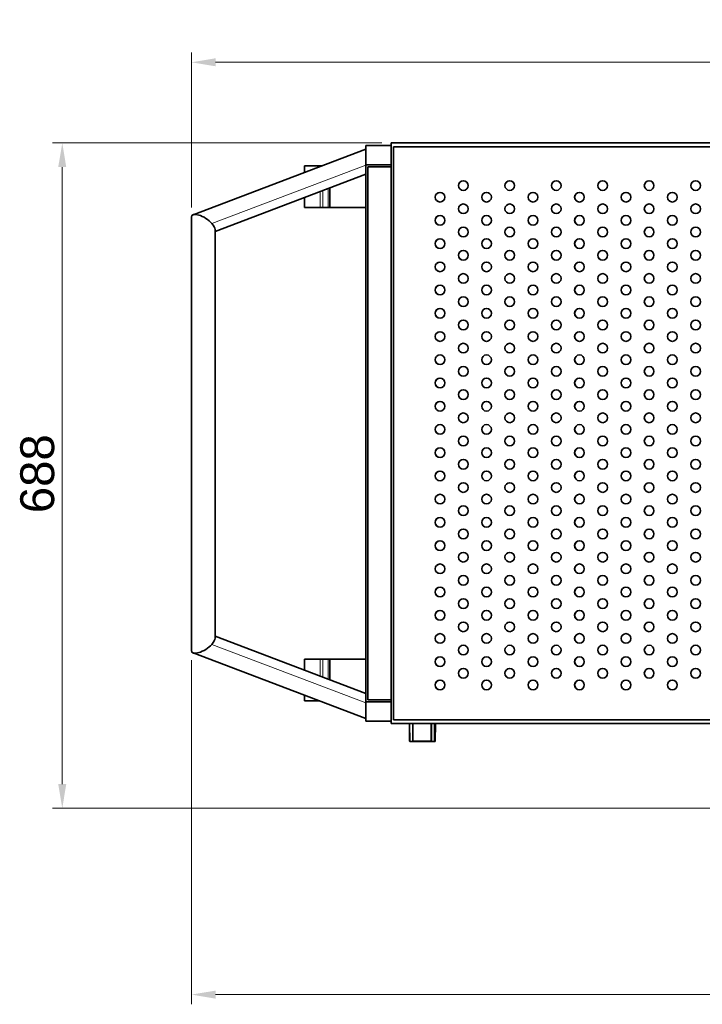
# Model space of a CAD drawing. Header units: millimetres. Extents: x 0 to 5940, y 0 to 4200.
# Tile 12 of 19: x 2963 to 3668, y 896 to 1914. Entities that reach past the tile are written whole.
import ezdxf

# ---------------------------------------------------------------- set-up
doc = ezdxf.new("R2010")
doc.units = ezdxf.units.MM
doc.header["$LTSCALE"] = 10
doc.layers.add('Quote(ISO)', color=7, linetype='Continuous', lineweight=25, true_color=0x80ff00)
doc.layers.add('Spigoli tangenti visibili(ISO)', color=7, linetype='Continuous', lineweight=15, true_color=0x00803f)
doc.layers.add('Spigoli visibili(ISO)', color=7, linetype='Continuous', lineweight=35)
doc.styles.add('Corrente-BSI', font='arial.ttf')
doc.dimstyles.new('DEFAULT-ISO', dxfattribs={"dimscale": 10, "dimtxt": 3.5, "dimasz": 2.5, "dimexe": 1, "dimexo": 1, "dimgap": 0.762, "dimtad": 1, "dimtoh": 1, "dimrnd": 1e-08, "dimtxsty": 'Corrente-BSI', "dimcen": 0.09, "dimdle": 10, "dimclrd": 7, "dimclre": 7, "dimclrt": 7, "dimazin": 2, "dimtfac": 0.571429, "dimtmove": 0, "dimatfit": 3, "dimfxl": 1, "dimtolj": 1, "dimlwd": 5, "dimlwe": 5, "dimarcsym": 0})

# ---------------------------------------------------------------- blocks, each defined once
blk = doc.blocks.new('*D20')
at = {"layer": 'Defpoints', "color": 0, "linetype": 'Continuous', "transparency": 16777216}
for p in [(4328.8, 1486.4), (3140.1, 1261.9), (4328.8, 906.4)]:
    blk.add_point(p, dxfattribs=at)
at = {"layer": 'Quote(ISO)', "color": 7, "linetype": 'Continuous', "lineweight": 5, "transparency": 16777216}
for p, q in [((4328.8, 1476.4), (4328.8, 896.4)), ((3140.1, 1251.9), (3140.1, 896.4)), ((3165.1, 906.4), (4303.8, 906.4))]:
    blk.add_line(p, q, dxfattribs=at)
at = {"layer": 'Quote(ISO)', "color": 7, "linetype": 'Continuous', "transparency": 16777216}
for points in [[(3165.1, 910.5), (3165.1, 902.2), (3140.1, 906.4)], [(4303.8, 910.5), (4303.8, 902.2), (4328.8, 906.4)]]:
    blk.add_solid(points, dxfattribs=at)
at = {"layer": 'Quote(ISO)', "color": 7, "linetype": 'Continuous', "lineweight": 9, "transparency": 16777216, "insert": (3683.8, 949.7), "char_height": 35, "attachment_point": 1, "style": 'Corrente-BSI'}
blk.add_mtext('\\A1;1189', dxfattribs=at)
blk = doc.blocks.new('*D21')
at = {"layer": 'Defpoints', "color": 0, "linetype": 'Continuous', "transparency": 16777216}
for p in [(4675.4, 1869.7), (3140.1, 1709.7), (4675.4, 1241.4)]:
    blk.add_point(p, dxfattribs=at)
at = {"layer": 'Quote(ISO)', "color": 7, "linetype": 'Continuous', "lineweight": 5, "transparency": 16777216}
for p, q in [((3140.1, 1719.7), (3140.1, 1879.7)), ((4675.4, 1251.4), (4675.4, 1879.7)), ((3165.1, 1869.7), (4650.4, 1869.7))]:
    blk.add_line(p, q, dxfattribs=at)
at = {"layer": 'Quote(ISO)', "color": 7, "linetype": 'Continuous', "transparency": 16777216}
for points in [[(3165.1, 1873.9), (3165.1, 1865.6), (3140.1, 1869.7)], [(4650.4, 1873.9), (4650.4, 1865.6), (4675.4, 1869.7)]]:
    blk.add_solid(points, dxfattribs=at)
at = {"layer": 'Quote(ISO)', "color": 7, "linetype": 'Continuous', "lineweight": 9, "transparency": 16777216, "insert": (3857, 1913.1), "char_height": 35, "attachment_point": 1, "style": 'Corrente-BSI'}
blk.add_mtext('\\A1;1535', dxfattribs=at)
blk = doc.blocks.new('*D23')
at = {"layer": 'Defpoints', "color": 0, "linetype": 'Continuous', "transparency": 16777216}
for p in [(3346.7, 1786.4), (3006.7, 1098.9), (4017.6, 1098.9)]:
    blk.add_point(p, dxfattribs=at)
at = {"layer": 'Quote(ISO)', "color": 7, "linetype": 'Continuous', "lineweight": 5, "transparency": 16777216}
for p, q in [((3336.7, 1786.4), (2996.7, 1786.4)), ((3006.7, 1761.4), (3006.7, 1123.9)), ((4007.6, 1098.9), (2996.7, 1098.9))]:
    blk.add_line(p, q, dxfattribs=at)
at = {"layer": 'Quote(ISO)', "color": 7, "linetype": 'Continuous', "transparency": 16777216}
for points in [[(3002.5, 1761.4), (3010.8, 1761.4), (3006.7, 1786.4)], [(3002.5, 1123.9), (3010.8, 1123.9), (3006.7, 1098.9)]]:
    blk.add_solid(points, dxfattribs=at)
at = {"layer": 'Quote(ISO)', "color": 7, "linetype": 'Continuous', "lineweight": 9, "transparency": 16777216, "insert": (2963.3, 1403.8), "char_height": 35, "attachment_point": 1, "rotation": 90, "style": 'Corrente-BSI'}
blk.add_mtext('\\A1;688', dxfattribs=at)

msp = doc.modelspace()

# ---------------------------------------------------------------- linework, layer by layer
at = {"layer": 'Spigoli tangenti visibili(ISO)'}
for p, q in [((3320.327, 1763.597), (3161.228, 1703.308)), ((3273.25, 1762.854), (3273.25, 1762.048)), ((3273.25, 1736.166), (3273.25, 1719.854)), ((3275.804, 1719.854), (3275.804, 1737.134)), ((3281.548, 1739.31), (3281.548, 1719.854)), ((3161.228, 1268.308), (3320.327, 1208.02)), ((3273.25, 1252.854), (3273.25, 1235.451)), ((3275.804, 1234.483), (3275.804, 1252.854)), ((3281.548, 1252.854), (3281.548, 1232.306)), ((3365.991, 1168.064), (3365.916, 1186.354)), ((3368.416, 1186.354), (3368.49, 1168.427)), ((3368.989, 1169.419), (3368.92, 1186.354)), ((3388.489, 1168.427), (3388.416, 1186.354)), ((3390.916, 1186.354), (3390.991, 1168.064)), ((3391.493, 1168.354), (3391.419, 1186.354)), ((3391.509, 1186.354), (3391.509, 1176.854)), ((3391.55, 1186.354), (3391.55, 1176.854)), ((3392.052, 1176.854), (3392.052, 1186.354)), ((3392.142, 1186.354), (3392.068, 1168.354)), ((3391.55, 1176.854), (3391.509, 1176.854)), ((3391.529, 1173.354), (3392.032, 1173.354)), ((3392.052, 1176.854), (3391.55, 1176.854)), ((3390.991, 1168.064), (3365.991, 1168.064)), ((3368.49, 1168.427), (3388.489, 1168.427)), ((3388.199, 1168.717), (3368.779, 1168.717)), ((3392.068, 1168.354), (3391.493, 1168.354))]:
    msp.add_line(p, q, dxfattribs=at)
for centre, major_axis, ratio, start_param, end_param in [((3391.529, 1176.854), (0, -3.5), 0.00578025, 4.71238898, 6.28318532), ((3391.029, 1173.354), (0.058, -0.497), 0.99998374, 1.45481526, 1.57079633), ((3391.532, 1176.854), (0, -3), 0.00578025, 0, 1.57079633), ((3391.532, 1173.354), (0, 0.5), 0.99998329, 4.71238898, 6.28318531), ((3392.032, 1176.854), (0, -3.5), 0.00578025, 0.00000002, 1.57079634), ((3365.994, 1168.354), (-0.5, -0.002), 0.57974534, 0, 1.56370218), ((3365.994, 1168.354), (0, -0.5), 0.00578025, 5.33081697, 6.28318531), ((3390.993, 1168.354), (0.5, 0.002), 0.57974534, 4.70529483, 6.27609116), ((3390.993, 1168.354), (0, -0.5), 0.00578025, 5.33081698, 6.28318531), ((3390.993, 1168.354), (0, -0.5), 0.99998329, 0, 1.57079633), ((3391.568, 1168.354), (0, -0.5), 0.99998329, 0, 1.57079633), ((3391.568, 1168.354), (0.5, -0.002), 0.57974534, 0, 0.00709414)]:
    msp.add_ellipse(centre, major_axis=major_axis, ratio=ratio, start_param=start_param, end_param=end_param, dxfattribs=at)
at = {"layer": 'Spigoli visibili(ISO)'}
for p, q in [((3320.327, 1783.854), (3320.327, 1763.854)), ((3320.327, 1783.854), (3346.672, 1783.854)), ((3320.327, 1763.854), (3320.327, 1783.854)), ((3946.662, 1786.354), (3346.672, 1786.354)), ((3346.672, 1786.354), (3346.672, 1186.354)), ((3349.053, 1782.354), (3941.043, 1782.354)), ((3349.053, 1190.354), (3349.053, 1782.354)), ((3141.855, 1712.257), (3320.327, 1779.887)), ((3256.895, 1762.854), (3273.25, 1762.854)), ((3256.895, 1755.85), (3256.895, 1762.854)), ((3273.25, 1762.854), (3275.378, 1762.854)), ((3346.672, 1763.854), (3320.327, 1763.854)), ((3320.327, 1763.854), (3320.327, 1208.854)), ((3322.327, 1210.854), (3322.327, 1761.854)), ((3322.327, 1761.854), (3346.672, 1761.854)), ((3164.678, 1695.024), (3320.327, 1754.005)), ((3282.999, 1719.854), (3282.999, 1739.86)), ((3256.895, 1719.854), (3256.895, 1729.968)), ((3273.25, 1719.854), (3256.895, 1719.854)), ((3275.804, 1719.854), (3273.25, 1719.854)), ((3281.548, 1719.854), (3275.804, 1719.854)), ((3281.548, 1719.854), (3282.999, 1719.854)), ((3320.327, 1719.854), (3282.999, 1719.854)), ((3140.101, 1261.872), (3140.101, 1709.745)), ((3164.678, 1274.745), (3164.678, 1696.872)), ((3320.327, 1217.611), (3164.678, 1276.593)), ((3320.327, 1191.729), (3141.855, 1259.359)), ((3256.895, 1252.854), (3273.25, 1252.854)), ((3256.895, 1241.648), (3256.895, 1252.854)), ((3273.25, 1252.854), (3275.804, 1252.854)), ((3275.804, 1252.854), (3281.548, 1252.854)), ((3282.999, 1252.854), (3281.548, 1252.854)), ((3282.999, 1231.757), (3282.999, 1252.854)), ((3282.999, 1252.854), (3320.327, 1252.854)), ((3256.895, 1209.854), (3256.895, 1215.766)), ((3346.672, 1210.854), (3322.327, 1210.854)), ((3272.496, 1209.854), (3256.895, 1209.854)), ((3320.327, 1208.854), (3320.327, 1188.854)), ((3320.327, 1188.854), (3320.327, 1208.854)), ((3320.327, 1208.854), (3346.672, 1208.854)), ((3941.043, 1190.354), (3349.053, 1190.354)), ((3320.327, 1188.854), (3346.672, 1188.854)), ((3346.672, 1186.354), (3946.662, 1186.354)), ((3365.42, 1186.354), (3365.494, 1168.352)), ((3368.989, 1169.419), (3368.989, 1186.354)), ((3387.919, 1186.354), (3387.989, 1169.413)), ((3391.509, 1176.854), (3391.509, 1186.354)), ((3392.068, 1168.352), (3392.142, 1186.354)), ((3391.532, 1173.854), (3391.519, 1173.854)), ((3365.994, 1167.854), (3390.993, 1167.854)), ((3390.993, 1167.854), (3391.568, 1167.854))]:
    msp.add_line(p, q, dxfattribs=at)
for centre, start, end in [((3365.994, 1168.354), 180.235649, 270), ((3391.568, 1168.354), 270, 359.764351)]:
    msp.add_arc(centre, 0.5, start, end, dxfattribs=at)
for centre in [(3421.052, 1742.354), (3469.051, 1742.354), (3517.05, 1742.354), (3565.05, 1742.354), (3613.049, 1742.354), (3661.048, 1742.354), (3397.052, 1730.354), (3445.052, 1730.354), (3493.051, 1730.354), (3541.05, 1730.354), (3589.049, 1730.354), (3637.048, 1730.354), (3421.052, 1718.354), (3469.051, 1718.354), (3517.05, 1718.354), (3565.05, 1718.354), (3613.049, 1718.354), (3661.048, 1718.354), (3397.052, 1706.354), (3445.052, 1706.354), (3493.051, 1706.354), (3541.05, 1706.354), (3589.049, 1706.354), (3637.048, 1706.354), (3421.052, 1694.354), (3469.051, 1694.354), (3517.05, 1694.354), (3565.05, 1694.354), (3613.049, 1694.354), (3661.048, 1694.354), (3397.052, 1682.354), (3445.052, 1682.354), (3493.051, 1682.354), (3541.05, 1682.354), (3589.049, 1682.354), (3637.048, 1682.354), (3421.052, 1670.354), (3469.051, 1670.354), (3517.05, 1670.354), (3565.05, 1670.354), (3613.049, 1670.354), (3661.048, 1670.354), (3397.052, 1658.354), (3445.052, 1658.354), (3493.051, 1658.354), (3541.05, 1658.354), (3589.049, 1658.354), (3637.048, 1658.354), (3421.052, 1646.354), (3469.051, 1646.354), (3517.05, 1646.354), (3565.05, 1646.354), (3613.049, 1646.354), (3661.048, 1646.354), (3397.052, 1634.354), (3445.052, 1634.354), (3493.051, 1634.354), (3541.05, 1634.354), (3589.049, 1634.354), (3637.048, 1634.354), (3421.052, 1622.354), (3469.051, 1622.354), (3517.05, 1622.354), (3565.05, 1622.354), (3613.049, 1622.354), (3661.048, 1622.354), (3397.052, 1610.354), (3445.052, 1610.354), (3493.051, 1610.354), (3541.05, 1610.354), (3589.049, 1610.354), (3637.048, 1610.354), (3421.052, 1598.354), (3469.051, 1598.354), (3517.05, 1598.354), (3565.05, 1598.354), (3613.049, 1598.354), (3661.048, 1598.354), (3397.052, 1586.354), (3445.052, 1586.354), (3493.051, 1586.354), (3541.05, 1586.354), (3589.049, 1586.354), (3637.048, 1586.354), (3421.052, 1574.354), (3469.051, 1574.354), (3517.05, 1574.354), (3565.05, 1574.354), (3613.049, 1574.354), (3661.048, 1574.354), (3397.052, 1562.354), (3445.052, 1562.354), (3493.051, 1562.354), (3541.05, 1562.354), (3589.049, 1562.354), (3637.048, 1562.354), (3421.052, 1550.354), (3469.051, 1550.354), (3517.05, 1550.354), (3565.05, 1550.354), (3613.049, 1550.354), (3661.048, 1550.354), (3397.052, 1538.354), (3445.052, 1538.354), (3493.051, 1538.354), (3541.05, 1538.354), (3589.049, 1538.354), (3637.048, 1538.354), (3421.052, 1526.354), (3469.051, 1526.354), (3517.05, 1526.354), (3565.05, 1526.354), (3613.049, 1526.354), (3661.048, 1526.354), (3397.052, 1514.354), (3445.052, 1514.354), (3493.051, 1514.354), (3541.05, 1514.354), (3589.049, 1514.354), (3637.048, 1514.354), (3421.052, 1502.354), (3469.051, 1502.354), (3517.05, 1502.354), (3565.05, 1502.354), (3613.049, 1502.354), (3661.048, 1502.354), (3397.052, 1490.354), (3445.052, 1490.354), (3493.051, 1490.354), (3541.05, 1490.354), (3589.049, 1490.354), (3637.048, 1490.354), (3421.052, 1478.354), (3469.051, 1478.354), (3517.05, 1478.354), (3565.05, 1478.354), (3613.049, 1478.354), (3661.048, 1478.354), (3397.052, 1466.354), (3445.052, 1466.354), (3493.051, 1466.354), (3541.05, 1466.354), (3589.049, 1466.354), (3637.048, 1466.354), (3421.052, 1454.354), (3469.051, 1454.354), (3517.05, 1454.354), (3565.05, 1454.354), (3613.049, 1454.354), (3661.048, 1454.354), (3397.052, 1442.354), (3445.052, 1442.354), (3493.051, 1442.354), (3541.05, 1442.354), (3589.049, 1442.354), (3637.048, 1442.354), (3421.052, 1430.354), (3469.051, 1430.354), (3517.05, 1430.354), (3565.05, 1430.354), (3613.049, 1430.354), (3661.048, 1430.354), (3397.052, 1418.354), (3445.052, 1418.354), (3493.051, 1418.354), (3541.05, 1418.354), (3589.049, 1418.354), (3637.048, 1418.354), (3421.052, 1406.354), (3469.051, 1406.354), (3517.05, 1406.354), (3565.05, 1406.354), (3613.049, 1406.354), (3661.048, 1406.354), (3397.052, 1394.354), (3445.052, 1394.354), (3493.051, 1394.354), (3541.05, 1394.354), (3589.049, 1394.354), (3637.048, 1394.354), (3421.052, 1382.354), (3469.051, 1382.354), (3517.05, 1382.354), (3565.05, 1382.354), (3613.049, 1382.354), (3661.048, 1382.354), (3397.052, 1370.354), (3445.052, 1370.354), (3493.051, 1370.354), (3541.05, 1370.354), (3589.049, 1370.354), (3637.048, 1370.354), (3421.052, 1358.354), (3469.051, 1358.354), (3517.05, 1358.354), (3565.05, 1358.354), (3613.049, 1358.354), (3661.048, 1358.354), (3397.052, 1346.354), (3445.052, 1346.354), (3493.051, 1346.354), (3541.05, 1346.354), (3589.049, 1346.354), (3637.048, 1346.354), (3421.052, 1334.354), (3469.051, 1334.354), (3517.05, 1334.354), (3565.05, 1334.354), (3613.049, 1334.354), (3661.048, 1334.354), (3397.052, 1322.354), (3445.052, 1322.354), (3493.051, 1322.354), (3541.05, 1322.354), (3589.049, 1322.354), (3637.048, 1322.354), (3421.052, 1310.354), (3469.051, 1310.354), (3517.05, 1310.354), (3565.05, 1310.354), (3613.049, 1310.354), (3661.048, 1310.354), (3397.052, 1298.354), (3445.052, 1298.354), (3493.051, 1298.354), (3541.05, 1298.354), (3589.049, 1298.354), (3637.048, 1298.354), (3421.052, 1286.354), (3469.051, 1286.354), (3517.05, 1286.354), (3565.05, 1286.354), (3613.049, 1286.354), (3661.048, 1286.354), (3397.052, 1274.354), (3445.052, 1274.354), (3493.051, 1274.354), (3541.05, 1274.354), (3589.049, 1274.354), (3637.048, 1274.354), (3421.052, 1262.354), (3469.051, 1262.354), (3517.05, 1262.354), (3565.05, 1262.354), (3613.049, 1262.354), (3661.048, 1262.354), (3397.052, 1250.354), (3445.052, 1250.354), (3493.051, 1250.354), (3541.05, 1250.354), (3589.049, 1250.354), (3637.048, 1250.354), (3421.052, 1238.354), (3469.051, 1238.354), (3517.05, 1238.354), (3565.05, 1238.354), (3613.049, 1238.354), (3661.048, 1238.354), (3397.052, 1226.354), (3445.052, 1226.354), (3493.051, 1226.354), (3541.05, 1226.354), (3589.049, 1226.354), (3637.048, 1226.354)]:
    msp.add_ellipse(centre, major_axis=(0, -5), ratio=0.99998329, dxfattribs=at)
for centre, major_axis, ratio, start_param, end_param in [((3421.061, 1742.354), (0, 5), 0.99998329, 0.00086705, 3.1407256), ((3469.06, 1742.354), (0, 5), 0.99998329, 0.00086705, 3.1407256), ((3517.059, 1742.354), (0, 5), 0.99998329, 0.00086705, 3.1407256), ((3565.058, 1742.354), (0, 5), 0.99998329, 0.00086705, 3.1407256), ((3613.057, 1742.354), (0, 5), 0.99998329, 0.00086705, 3.1407256), ((3661.057, 1742.354), (0, 5), 0.99998329, 0.00086705, 3.1407256), ((3397.061, 1730.354), (0, 5), 0.99998329, 0.00086705, 3.1407256), ((3445.06, 1730.354), (0, 5), 0.99998329, 0.00086705, 3.1407256), ((3493.059, 1730.354), (0, 5), 0.99998329, 0.00086705, 3.1407256), ((3541.059, 1730.354), (0, 5), 0.99998329, 0.00086705, 3.1407256), ((3589.058, 1730.354), (0, 5), 0.99998329, 0.00086705, 3.1407256), ((3637.057, 1730.354), (0, 5), 0.99998329, 0.00086705, 3.1407256), ((3421.061, 1718.354), (0, 5), 0.99998329, 0.00086705, 3.1407256), ((3469.06, 1718.354), (0, 5), 0.99998329, 0.00086705, 3.1407256), ((3517.059, 1718.354), (0, 5), 0.99998329, 0.00086705, 3.1407256), ((3565.058, 1718.354), (0, 5), 0.99998329, 0.00086705, 3.1407256), ((3613.057, 1718.354), (0, 5), 0.99998329, 0.00086705, 3.1407256), ((3661.057, 1718.354), (0, 5), 0.99998329, 0.00086705, 3.1407256), ((3152.39, 1703.308), (-11.868, 7.946), 0.40146641, 4.17224953, 6.54577467), ((3397.061, 1706.354), (0, 5), 0.99998329, 0.00086705, 3.1407256), ((3445.06, 1706.354), (0, 5), 0.99998329, 0.00086705, 3.1407256), ((3493.059, 1706.354), (0, 5), 0.99998329, 0.00086705, 3.1407256), ((3541.059, 1706.354), (0, 5), 0.99998329, 0.00086705, 3.1407256), ((3589.058, 1706.354), (0, 5), 0.99998329, 0.00086705, 3.1407256), ((3637.057, 1706.354), (0, 5), 0.99998329, 0.00086705, 3.1407256), ((3152.39, 1703.308), (-11.868, 7.946), 0.40146641, 3.40418201, 4.17224953), ((3421.061, 1694.354), (0, 5), 0.99998329, 0.00086705, 3.1407256), ((3469.06, 1694.354), (0, 5), 0.99998329, 0.00086705, 3.1407256), ((3517.059, 1694.354), (0, 5), 0.99998329, 0.00086705, 3.1407256), ((3565.058, 1694.354), (0, 5), 0.99998329, 0.00086705, 3.1407256), ((3613.057, 1694.354), (0, 5), 0.99998329, 0.00086705, 3.1407256), ((3661.057, 1694.354), (0, 5), 0.99998329, 0.00086705, 3.1407256), ((3397.061, 1682.354), (0, 5), 0.99998329, 0.00086705, 3.1407256), ((3445.06, 1682.354), (0, 5), 0.99998329, 0.00086705, 3.1407256), ((3493.059, 1682.354), (0, 5), 0.99998329, 0.00086705, 3.1407256), ((3541.059, 1682.354), (0, 5), 0.99998329, 0.00086705, 3.1407256), ((3589.058, 1682.354), (0, 5), 0.99998329, 0.00086705, 3.1407256), ((3637.057, 1682.354), (0, 5), 0.99998329, 0.00086705, 3.1407256), ((3421.061, 1670.354), (0, 5), 0.99998329, 0.00086705, 3.1407256), ((3469.06, 1670.354), (0, 5), 0.99998329, 0.00086705, 3.1407256), ((3517.059, 1670.354), (0, 5), 0.99998329, 0.00086705, 3.1407256), ((3565.058, 1670.354), (0, 5), 0.99998329, 0.00086705, 3.1407256), ((3613.057, 1670.354), (0, 5), 0.99998329, 0.00086705, 3.1407256), ((3661.057, 1670.354), (0, 5), 0.99998329, 0.00086705, 3.1407256), ((3397.061, 1658.354), (0, 5), 0.99998329, 0.00086705, 3.1407256), ((3445.06, 1658.354), (0, 5), 0.99998329, 0.00086705, 3.1407256), ((3493.059, 1658.354), (0, 5), 0.99998329, 0.00086705, 3.1407256), ((3541.059, 1658.354), (0, 5), 0.99998329, 0.00086705, 3.1407256), ((3589.058, 1658.354), (0, 5), 0.99998329, 0.00086705, 3.1407256), ((3637.057, 1658.354), (0, 5), 0.99998329, 0.00086705, 3.1407256), ((3421.061, 1646.354), (0, 5), 0.99998329, 0.00086705, 3.1407256), ((3469.06, 1646.354), (0, 5), 0.99998329, 0.00086705, 3.1407256), ((3517.059, 1646.354), (0, 5), 0.99998329, 0.00086705, 3.1407256), ((3565.058, 1646.354), (0, 5), 0.99998329, 0.00086705, 3.1407256), ((3613.057, 1646.354), (0, 5), 0.99998329, 0.00086705, 3.1407256), ((3661.057, 1646.354), (0, 5), 0.99998329, 0.00086705, 3.1407256), ((3397.061, 1634.354), (0, 5), 0.99998329, 0.00086705, 3.1407256), ((3445.06, 1634.354), (0, 5), 0.99998329, 0.00086705, 3.1407256), ((3493.059, 1634.354), (0, 5), 0.99998329, 0.00086705, 3.1407256), ((3541.059, 1634.354), (0, 5), 0.99998329, 0.00086705, 3.1407256), ((3589.058, 1634.354), (0, 5), 0.99998329, 0.00086705, 3.1407256), ((3637.057, 1634.354), (0, 5), 0.99998329, 0.00086705, 3.1407256), ((3421.061, 1622.354), (0, 5), 0.99998329, 0.00086705, 3.1407256), ((3469.06, 1622.354), (0, 5), 0.99998329, 0.00086705, 3.1407256), ((3517.059, 1622.354), (0, 5), 0.99998329, 0.00086705, 3.1407256), ((3565.058, 1622.354), (0, 5), 0.99998329, 0.00086705, 3.1407256), ((3613.057, 1622.354), (0, 5), 0.99998329, 0.00086705, 3.1407256), ((3661.057, 1622.354), (0, 5), 0.99998329, 0.00086705, 3.1407256), ((3397.061, 1610.354), (0, 5), 0.99998329, 0.00086705, 3.1407256), ((3445.06, 1610.354), (0, 5), 0.99998329, 0.00086705, 3.1407256), ((3493.059, 1610.354), (0, 5), 0.99998329, 0.00086705, 3.1407256), ((3541.059, 1610.354), (0, 5), 0.99998329, 0.00086705, 3.1407256), ((3589.058, 1610.354), (0, 5), 0.99998329, 0.00086705, 3.1407256), ((3637.057, 1610.354), (0, 5), 0.99998329, 0.00086705, 3.1407256), ((3421.061, 1598.354), (0, 5), 0.99998329, 0.00086705, 3.1407256), ((3469.06, 1598.354), (0, 5), 0.99998329, 0.00086705, 3.1407256), ((3517.059, 1598.354), (0, 5), 0.99998329, 0.00086705, 3.1407256), ((3565.058, 1598.354), (0, 5), 0.99998329, 0.00086705, 3.1407256), ((3613.057, 1598.354), (0, 5), 0.99998329, 0.00086705, 3.1407256), ((3661.057, 1598.354), (0, 5), 0.99998329, 0.00086705, 3.1407256), ((3397.061, 1586.354), (0, 5), 0.99998329, 0.00086705, 3.1407256), ((3445.06, 1586.354), (0, 5), 0.99998329, 0.00086705, 3.1407256), ((3493.059, 1586.354), (0, 5), 0.99998329, 0.00086705, 3.1407256), ((3541.059, 1586.354), (0, 5), 0.99998329, 0.00086705, 3.1407256), ((3589.058, 1586.354), (0, 5), 0.99998329, 0.00086705, 3.1407256), ((3637.057, 1586.354), (0, 5), 0.99998329, 0.00086705, 3.1407256), ((3421.061, 1574.354), (0, 5), 0.99998329, 0.00086705, 3.1407256), ((3469.06, 1574.354), (0, 5), 0.99998329, 0.00086705, 3.1407256), ((3517.059, 1574.354), (0, 5), 0.99998329, 0.00086705, 3.1407256), ((3565.058, 1574.354), (0, 5), 0.99998329, 0.00086705, 3.1407256), ((3613.057, 1574.354), (0, 5), 0.99998329, 0.00086705, 3.1407256), ((3661.057, 1574.354), (0, 5), 0.99998329, 0.00086705, 3.1407256), ((3397.061, 1562.354), (0, 5), 0.99998329, 0.00086705, 3.1407256), ((3445.06, 1562.354), (0, 5), 0.99998329, 0.00086705, 3.1407256), ((3493.059, 1562.354), (0, 5), 0.99998329, 0.00086705, 3.1407256), ((3541.059, 1562.354), (0, 5), 0.99998329, 0.00086705, 3.1407256), ((3589.058, 1562.354), (0, 5), 0.99998329, 0.00086705, 3.1407256), ((3637.057, 1562.354), (0, 5), 0.99998329, 0.00086705, 3.1407256), ((3421.061, 1550.354), (0, 5), 0.99998329, 0.00086705, 3.1407256), ((3469.06, 1550.354), (0, 5), 0.99998329, 0.00086705, 3.1407256), ((3517.059, 1550.354), (0, 5), 0.99998329, 0.00086705, 3.1407256), ((3565.058, 1550.354), (0, 5), 0.99998329, 0.00086705, 3.1407256), ((3613.057, 1550.354), (0, 5), 0.99998329, 0.00086705, 3.1407256), ((3661.057, 1550.354), (0, 5), 0.99998329, 0.00086705, 3.1407256), ((3397.061, 1538.354), (0, 5), 0.99998329, 0.00086705, 3.1407256), ((3445.06, 1538.354), (0, 5), 0.99998329, 0.00086705, 3.1407256), ((3493.059, 1538.354), (0, 5), 0.99998329, 0.00086705, 3.1407256), ((3541.059, 1538.354), (0, 5), 0.99998329, 0.00086705, 3.1407256), ((3589.058, 1538.354), (0, 5), 0.99998329, 0.00086705, 3.1407256), ((3637.057, 1538.354), (0, 5), 0.99998329, 0.00086705, 3.1407256), ((3421.061, 1526.354), (0, 5), 0.99998329, 0.00086705, 3.1407256), ((3469.06, 1526.354), (0, 5), 0.99998329, 0.00086705, 3.1407256), ((3517.059, 1526.354), (0, 5), 0.99998329, 0.00086705, 3.1407256), ((3565.058, 1526.354), (0, 5), 0.99998329, 0.00086705, 3.1407256), ((3613.057, 1526.354), (0, 5), 0.99998329, 0.00086705, 3.1407256), ((3661.057, 1526.354), (0, 5), 0.99998329, 0.00086705, 3.1407256), ((3397.061, 1514.354), (0, 5), 0.99998329, 0.00086705, 3.1407256), ((3445.06, 1514.354), (0, 5), 0.99998329, 0.00086705, 3.1407256), ((3493.059, 1514.354), (0, 5), 0.99998329, 0.00086705, 3.1407256), ((3541.059, 1514.354), (0, 5), 0.99998329, 0.00086705, 3.1407256), ((3589.058, 1514.354), (0, 5), 0.99998329, 0.00086705, 3.1407256), ((3637.057, 1514.354), (0, 5), 0.99998329, 0.00086705, 3.1407256), ((3421.061, 1502.354), (0, 5), 0.99998329, 0.00086705, 3.1407256), ((3469.06, 1502.354), (0, 5), 0.99998329, 0.00086705, 3.1407256), ((3517.059, 1502.354), (0, 5), 0.99998329, 0.00086705, 3.1407256), ((3565.058, 1502.354), (0, 5), 0.99998329, 0.00086705, 3.1407256), ((3613.057, 1502.354), (0, 5), 0.99998329, 0.00086705, 3.1407256), ((3661.057, 1502.354), (0, 5), 0.99998329, 0.00086705, 3.1407256), ((3397.061, 1490.354), (0, 5), 0.99998329, 0.00086705, 3.1407256), ((3445.06, 1490.354), (0, 5), 0.99998329, 0.00086705, 3.1407256), ((3493.059, 1490.354), (0, 5), 0.99998329, 0.00086705, 3.1407256), ((3541.059, 1490.354), (0, 5), 0.99998329, 0.00086705, 3.1407256), ((3589.058, 1490.354), (0, 5), 0.99998329, 0.00086705, 3.1407256), ((3637.057, 1490.354), (0, 5), 0.99998329, 0.00086705, 3.1407256), ((3421.061, 1478.354), (0, 5), 0.99998329, 0.00086705, 3.1407256), ((3469.06, 1478.354), (0, 5), 0.99998329, 0.00086705, 3.1407256), ((3517.059, 1478.354), (0, 5), 0.99998329, 0.00086705, 3.1407256), ((3565.058, 1478.354), (0, 5), 0.99998329, 0.00086705, 3.1407256), ((3613.057, 1478.354), (0, 5), 0.99998329, 0.00086705, 3.1407256), ((3661.057, 1478.354), (0, 5), 0.99998329, 0.00086705, 3.1407256), ((3397.061, 1466.354), (0, 5), 0.99998329, 0.00086705, 3.1407256), ((3445.06, 1466.354), (0, 5), 0.99998329, 0.00086705, 3.1407256), ((3493.059, 1466.354), (0, 5), 0.99998329, 0.00086705, 3.1407256), ((3541.059, 1466.354), (0, 5), 0.99998329, 0.00086705, 3.1407256), ((3589.058, 1466.354), (0, 5), 0.99998329, 0.00086705, 3.1407256), ((3637.057, 1466.354), (0, 5), 0.99998329, 0.00086705, 3.1407256), ((3421.061, 1454.354), (0, 5), 0.99998329, 0.00086705, 3.1407256), ((3469.06, 1454.354), (0, 5), 0.99998329, 0.00086705, 3.1407256), ((3517.059, 1454.354), (0, 5), 0.99998329, 0.00086705, 3.1407256), ((3565.058, 1454.354), (0, 5), 0.99998329, 0.00086705, 3.1407256), ((3613.057, 1454.354), (0, 5), 0.99998329, 0.00086705, 3.1407256), ((3661.057, 1454.354), (0, 5), 0.99998329, 0.00086705, 3.1407256), ((3397.061, 1442.354), (0, 5), 0.99998329, 0.00086705, 3.1407256), ((3445.06, 1442.354), (0, 5), 0.99998329, 0.00086705, 3.1407256), ((3493.059, 1442.354), (0, 5), 0.99998329, 0.00086705, 3.1407256), ((3541.059, 1442.354), (0, 5), 0.99998329, 0.00086705, 3.1407256), ((3589.058, 1442.354), (0, 5), 0.99998329, 0.00086705, 3.1407256), ((3637.057, 1442.354), (0, 5), 0.99998329, 0.00086705, 3.1407256), ((3421.061, 1430.354), (0, 5), 0.99998329, 0.00086705, 3.1407256), ((3469.06, 1430.354), (0, 5), 0.99998329, 0.00086705, 3.1407256), ((3517.059, 1430.354), (0, 5), 0.99998329, 0.00086705, 3.1407256), ((3565.058, 1430.354), (0, 5), 0.99998329, 0.00086705, 3.1407256), ((3613.057, 1430.354), (0, 5), 0.99998329, 0.00086705, 3.1407256), ((3661.057, 1430.354), (0, 5), 0.99998329, 0.00086705, 3.1407256), ((3397.061, 1418.354), (0, 5), 0.99998329, 0.00086705, 3.1407256), ((3445.06, 1418.354), (0, 5), 0.99998329, 0.00086705, 3.1407256), ((3493.059, 1418.354), (0, 5), 0.99998329, 0.00086705, 3.1407256), ((3541.059, 1418.354), (0, 5), 0.99998329, 0.00086705, 3.1407256), ((3589.058, 1418.354), (0, 5), 0.99998329, 0.00086705, 3.1407256), ((3637.057, 1418.354), (0, 5), 0.99998329, 0.00086705, 3.1407256), ((3421.061, 1406.354), (0, 5), 0.99998329, 0.00086705, 3.1407256), ((3469.06, 1406.354), (0, 5), 0.99998329, 0.00086705, 3.1407256), ((3517.059, 1406.354), (0, 5), 0.99998329, 0.00086705, 3.1407256), ((3565.058, 1406.354), (0, 5), 0.99998329, 0.00086705, 3.1407256), ((3613.057, 1406.354), (0, 5), 0.99998329, 0.00086705, 3.1407256), ((3661.057, 1406.354), (0, 5), 0.99998329, 0.00086705, 3.1407256), ((3397.061, 1394.354), (0, 5), 0.99998329, 0.00086705, 3.1407256), ((3445.06, 1394.354), (0, 5), 0.99998329, 0.00086705, 3.1407256), ((3493.059, 1394.354), (0, 5), 0.99998329, 0.00086705, 3.1407256), ((3541.059, 1394.354), (0, 5), 0.99998329, 0.00086705, 3.1407256), ((3589.058, 1394.354), (0, 5), 0.99998329, 0.00086705, 3.1407256), ((3637.057, 1394.354), (0, 5), 0.99998329, 0.00086705, 3.1407256), ((3421.061, 1382.354), (0, 5), 0.99998329, 0.00086705, 3.1407256), ((3469.06, 1382.354), (0, 5), 0.99998329, 0.00086705, 3.1407256), ((3517.059, 1382.354), (0, 5), 0.99998329, 0.00086705, 3.1407256), ((3565.058, 1382.354), (0, 5), 0.99998329, 0.00086705, 3.1407256), ((3613.057, 1382.354), (0, 5), 0.99998329, 0.00086705, 3.1407256), ((3661.057, 1382.354), (0, 5), 0.99998329, 0.00086705, 3.1407256), ((3397.061, 1370.354), (0, 5), 0.99998329, 0.00086705, 3.1407256), ((3445.06, 1370.354), (0, 5), 0.99998329, 0.00086705, 3.1407256), ((3493.059, 1370.354), (0, 5), 0.99998329, 0.00086705, 3.1407256), ((3541.059, 1370.354), (0, 5), 0.99998329, 0.00086705, 3.1407256), ((3589.058, 1370.354), (0, 5), 0.99998329, 0.00086705, 3.1407256), ((3637.057, 1370.354), (0, 5), 0.99998329, 0.00086705, 3.1407256), ((3421.061, 1358.354), (0, 5), 0.99998329, 0.00086705, 3.1407256), ((3469.06, 1358.354), (0, 5), 0.99998329, 0.00086705, 3.1407256), ((3517.059, 1358.354), (0, 5), 0.99998329, 0.00086705, 3.1407256), ((3565.058, 1358.354), (0, 5), 0.99998329, 0.00086705, 3.1407256), ((3613.057, 1358.354), (0, 5), 0.99998329, 0.00086705, 3.1407256), ((3661.057, 1358.354), (0, 5), 0.99998329, 0.00086705, 3.1407256), ((3397.061, 1346.354), (0, 5), 0.99998329, 0.00086705, 3.1407256), ((3445.06, 1346.354), (0, 5), 0.99998329, 0.00086705, 3.1407256), ((3493.059, 1346.354), (0, 5), 0.99998329, 0.00086705, 3.1407256), ((3541.059, 1346.354), (0, 5), 0.99998329, 0.00086705, 3.1407256), ((3589.058, 1346.354), (0, 5), 0.99998329, 0.00086705, 3.1407256), ((3637.057, 1346.354), (0, 5), 0.99998329, 0.00086705, 3.1407256), ((3421.061, 1334.354), (0, 5), 0.99998329, 0.00086705, 3.1407256), ((3469.06, 1334.354), (0, 5), 0.99998329, 0.00086705, 3.1407256), ((3517.059, 1334.354), (0, 5), 0.99998329, 0.00086705, 3.1407256), ((3565.058, 1334.354), (0, 5), 0.99998329, 0.00086705, 3.1407256), ((3613.057, 1334.354), (0, 5), 0.99998329, 0.00086705, 3.1407256), ((3661.057, 1334.354), (0, 5), 0.99998329, 0.00086705, 3.1407256), ((3397.061, 1322.354), (0, 5), 0.99998329, 0.00086705, 3.1407256), ((3445.06, 1322.354), (0, 5), 0.99998329, 0.00086705, 3.1407256), ((3493.059, 1322.354), (0, 5), 0.99998329, 0.00086705, 3.1407256), ((3541.059, 1322.354), (0, 5), 0.99998329, 0.00086705, 3.1407256), ((3589.058, 1322.354), (0, 5), 0.99998329, 0.00086705, 3.1407256), ((3637.057, 1322.354), (0, 5), 0.99998329, 0.00086705, 3.1407256), ((3421.061, 1310.354), (0, 5), 0.99998329, 0.00086705, 3.1407256), ((3469.06, 1310.354), (0, 5), 0.99998329, 0.00086705, 3.1407256), ((3517.059, 1310.354), (0, 5), 0.99998329, 0.00086705, 3.1407256), ((3565.058, 1310.354), (0, 5), 0.99998329, 0.00086705, 3.1407256), ((3613.057, 1310.354), (0, 5), 0.99998329, 0.00086705, 3.1407256), ((3661.057, 1310.354), (0, 5), 0.99998329, 0.00086705, 3.1407256), ((3397.061, 1298.354), (0, 5), 0.99998329, 0.00086705, 3.1407256), ((3445.06, 1298.354), (0, 5), 0.99998329, 0.00086705, 3.1407256), ((3493.059, 1298.354), (0, 5), 0.99998329, 0.00086705, 3.1407256), ((3541.059, 1298.354), (0, 5), 0.99998329, 0.00086705, 3.1407256), ((3589.058, 1298.354), (0, 5), 0.99998329, 0.00086705, 3.1407256), ((3637.057, 1298.354), (0, 5), 0.99998329, 0.00086705, 3.1407256), ((3421.061, 1286.354), (0, 5), 0.99998329, 0.00086705, 3.1407256), ((3469.06, 1286.354), (0, 5), 0.99998329, 0.00086705, 3.1407256), ((3517.059, 1286.354), (0, 5), 0.99998329, 0.00086705, 3.1407256), ((3565.058, 1286.354), (0, 5), 0.99998329, 0.00086705, 3.1407256), ((3613.057, 1286.354), (0, 5), 0.99998329, 0.00086705, 3.1407256), ((3661.057, 1286.354), (0, 5), 0.99998329, 0.00086705, 3.1407256), ((3152.39, 1268.308), (11.868, 7.946), 0.40146641, 5.25252843, 6.02059595), ((3397.061, 1274.354), (0, 5), 0.99998329, 0.00086705, 3.1407256), ((3445.06, 1274.354), (0, 5), 0.99998329, 0.00086705, 3.1407256), ((3493.059, 1274.354), (0, 5), 0.99998329, 0.00086705, 3.1407256), ((3541.059, 1274.354), (0, 5), 0.99998329, 0.00086705, 3.1407256), ((3589.058, 1274.354), (0, 5), 0.99998329, 0.00086705, 3.1407256), ((3637.057, 1274.354), (0, 5), 0.99998329, 0.00086705, 3.1407256), ((3152.39, 1268.308), (11.868, 7.946), 0.40146641, 2.87900329, 5.25252843), ((3421.061, 1262.354), (0, 5), 0.99998329, 0.00086705, 3.1407256), ((3469.06, 1262.354), (0, 5), 0.99998329, 0.00086705, 3.1407256), ((3517.059, 1262.354), (0, 5), 0.99998329, 0.00086705, 3.1407256), ((3565.058, 1262.354), (0, 5), 0.99998329, 0.00086705, 3.1407256), ((3613.057, 1262.354), (0, 5), 0.99998329, 0.00086705, 3.1407256), ((3661.057, 1262.354), (0, 5), 0.99998329, 0.00086705, 3.1407256), ((3397.061, 1250.354), (0, 5), 0.99998329, 0.00086705, 3.1407256), ((3445.06, 1250.354), (0, 5), 0.99998329, 0.00086705, 3.1407256), ((3493.059, 1250.354), (0, 5), 0.99998329, 0.00086705, 3.1407256), ((3541.059, 1250.354), (0, 5), 0.99998329, 0.00086705, 3.1407256), ((3589.058, 1250.354), (0, 5), 0.99998329, 0.00086705, 3.1407256), ((3637.057, 1250.354), (0, 5), 0.99998329, 0.00086705, 3.1407256), ((3421.061, 1238.354), (0, 5), 0.99998329, 0.00086705, 3.1407256), ((3469.06, 1238.354), (0, 5), 0.99998329, 0.00086705, 3.1407256), ((3517.059, 1238.354), (0, 5), 0.99998329, 0.00086705, 3.1407256), ((3565.058, 1238.354), (0, 5), 0.99998329, 0.00086705, 3.1407256), ((3613.057, 1238.354), (0, 5), 0.99998329, 0.00086705, 3.1407256), ((3661.057, 1238.354), (0, 5), 0.99998329, 0.00086705, 3.1407256), ((3397.061, 1226.354), (0, 5), 0.99998329, 0.00086705, 3.1407256), ((3445.06, 1226.354), (0, 5), 0.99998329, 0.00086705, 3.1407256), ((3493.059, 1226.354), (0, 5), 0.99998329, 0.00086705, 3.1407256), ((3541.059, 1226.354), (0, 5), 0.99998329, 0.00086705, 3.1407256), ((3589.058, 1226.354), (0, 5), 0.99998329, 0.00086705, 3.1407256), ((3637.057, 1226.354), (0, 5), 0.99998329, 0.00086705, 3.1407256), ((3368.492, 1168.717), (-0.475, -0.477), 0.31685691, 1.25803525, 1.87646325), ((3368.489, 1169.419), (0, -0.862), 0.57974534, 0.61842799, 1.57079633), ((3388.489, 1169.419), (0, -0.862), 0.57974534, 4.71948313, 5.66475731), ((3388.492, 1168.717), (0.478, -0.476), 0.32204733, 4.39962791, 5.0180559)]:
    msp.add_ellipse(centre, major_axis=major_axis, ratio=ratio, start_param=start_param, end_param=end_param, dxfattribs=at)
msp.add_open_spline([(3391.509, 1176.854), (3391.509, 1176.477), (3391.509, 1176.094), (3391.511, 1175.385), (3391.512, 1175.048), (3391.514, 1174.456), (3391.516, 1174.193), (3391.52, 1173.772), (3391.522, 1173.609), (3391.524, 1173.468), (3391.525, 1173.438), (3391.526, 1173.408), (3391.527, 1173.4), (3391.527, 1173.4)], degree=3, knots=[0, 0, 0, 0, 0.113314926, 0.113314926, 0.224573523, 0.224573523, 0.335829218, 0.335829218, 0.446788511, 0.446788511, 0.489671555, 0.489671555, 0.514113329, 0.514113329, 0.514113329, 0.514113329], dxfattribs=at)

# ---------------------------------------------------------------- dimensions: what is measured, and where the dimension line sits
at = {"layer": 'Quote(ISO)', "color": 7, "linetype": 'Continuous', "lineweight": 9}
for base, p1, p2, picture, middle in [((4675.351, 1869.745), (3140.101, 1709.745), (4675.351, 1241.401), '*D21', (3907.726, 1869.745)), ((4328.808, 906.354), (3140.101, 1261.872), (4328.808, 1486.354), '*D20', (3734.455, 906.354))]:
    dim = msp.add_linear_dim(base=base, p1=p1, p2=p2, dimstyle='DEFAULT-ISO', override={"dimgap": 0.762, "dimtoh": 0, "dimdec": 0, "dimtol": 0, "dimlim": 0, "dimtp": 0, "dimtm": 0, "dimtdec": 0, "dimtofl": 0, "dimatfit": 1}, dxfattribs=at)
    dim.commit()
    dim.dimension.update_dxf_attribs({"geometry": picture, "text_midpoint": middle, "dimtype": 160})
dim = msp.add_linear_dim(base=(3006.671698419, 1098.854302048), p1=(3346.671698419, 1786.354302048), p2=(4017.639740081, 1098.854302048), angle=90, dimstyle='DEFAULT-ISO', override={"dimgap": 0.762, "dimtoh": 0, "dimdec": 0, "dimtol": 0, "dimlim": 0, "dimtp": 0, "dimtm": 0, "dimtdec": 0, "dimtofl": 0, "dimatfit": 1}, dxfattribs=at)
dim.commit()
dim.dimension.update_dxf_attribs({"geometry": '*D23', "text_midpoint": (3006.671698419, 1442.604302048), "dimtype": 160})

doc.saveas('drawing.dxf')
